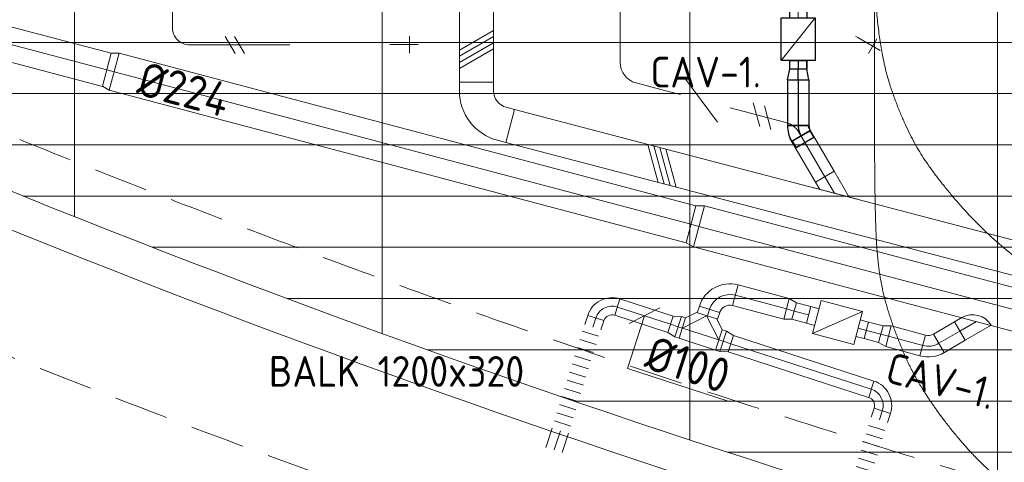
# Model space of a CAD drawing. Header units: millimetres. Extents: x -74969 to 28416, y 4400 to 50969.
# Tile 3 of 32: x -71231 to -65470, y 10244 to 12835. Entities that reach past the tile are written whole.
import ezdxf
from ezdxf.enums import TextEntityAlignment as Align

# ---------------------------------------------------------------- set-up
doc = ezdxf.new("R2010")
doc.units = ezdxf.units.MM
doc.header["$LTSCALE"] = 50
doc.linetypes.add('CENTER2', pattern=[28.575, 19.05, -3.175, 3.175, -3.175])
doc.linetypes.add('HIDDEN', pattern=[9.525, 6.35, -3.175])
for name, color, linetype in [('4plfd', 254, 'Continuous'), ('WL570---_TOEVOER', 200, 'Continuous'), ('WL570---_TOEVOER_HL', 1, 'Continuous'), ('WM570---_TOEVOER_PR', 2, 'Continuous')]:
    doc.layers.add(name, color=color, linetype=linetype)
for name, color, linetype, lineweight in [('WL570---_BESTAAND-HARTLIJN', 161, 'Continuous', 0), ('WL570---_BESTAAND-MAATVOERING', 161, 'Continuous', 0), ('WL570---_BESTAAND-RETOUR', 100, 'Continuous', 0), ('WL570---_BESTAAND-TOEVOER', 200, 'Continuous', 0), ('WL570---_DEMONTEREN', 10, 'Continuous', 0)]:
    doc.layers.add(name, color=color, linetype=linetype, lineweight=lineweight)
doc.layers.get('WL570---_DEMONTEREN').off()
doc.styles.add('BURO-025', font='ISO96.shx', dxfattribs={"height": 125})
doc.styles.add('ISO', font='ISO', dxfattribs={"height": 162})
doc.styles.add('MAATVOERING', font='ISO')

# ---------------------------------------------------------------- blocks, each defined once
blk = doc.blocks.new('KARO')
for p, q in [((1, 0.5), (0, 0.5)), ((0, -0.5), (1, -0.5))]:
    blk.add_line(p, q)
at = {"invisible_edges": 15}
blk.add_3dface([(0, 0.5), (0, -0.5), (1, -0.5), (1, 0.5)], dxfattribs=at)
at = {"layer": 'WL570---_BESTAAND-HARTLIJN'}
blk.add_line((0, 0), (1, 0), dxfattribs=at)
blk = doc.blocks.new('OBO10000090H')
blk.add_lwpolyline([(50, -100, 0.414214), (-100, 50), (-100, -50, -0.414214), (-50, -100)], format="xyb", close=True)
at = {"invisible_edges": 15}
for points in [[(-91.3, -50.8), (-74, 47.7), (-100, 50), (-100, -50)], [(-82.9, -53), (-48.7, 41), (-74, 47.7), (-91.3, -50.8)], [(-75, -56.7), (-25, 29.9), (-48.7, 41), (-82.9, -53)], [(-67.9, -61.7), (-3.6, 14.9), (-25, 29.9), (-75, -56.7)], [(-61.7, -67.9), (14.9, -3.6), (-3.6, 14.9), (-67.9, -61.7)], [(-56.7, -75), (29.9, -25), (14.9, -3.6), (-61.7, -67.9)], [(-53, -82.9), (41, -48.7), (29.9, -25), (-56.7, -75)], [(-50.8, -91.3), (47.7, -74), (41, -48.7), (-53, -82.9)], [(-50, -100), (50, -100), (47.7, -74), (-50.8, -91.3)]]:
    blk.add_3dface(points, dxfattribs=at)
at = {"layer": 'WL570---_BESTAAND-HARTLIJN'}
blk.add_arc((-100, -100), 100, 0, 90, dxfattribs=at)
blk = doc.blocks.new('OSV1251000460G')
blk.add_lwpolyline([(0, -62.5), (46.7, -50), (46.7, 50), (0, 62.5)], close=True)
at = {"layer": 'WL570---_BESTAAND-HARTLIJN'}
blk.add_line((0, 0), (46.7, 0), dxfattribs=at)
blk = doc.blocks.new('OTS12512512500H')
blk.add_lwpolyline([(-112.5, -62.5), (112.5, -62.5), (112.5, 62.5), (62.5, 112.5), (-62.5, 112.5), (-112.5, 62.5)], close=True)
at = {"layer": 'WL570---_BESTAAND-HARTLIJN'}
blk.add_line((-112.5, 0), (112.5, 0), dxfattribs=at)
at = {"layer": 'WL570---_BESTAAND-TOEVOER'}
blk.add_lwpolyline([(-112.5, 0), (0, 112.5), (112.5, 0)], dxfattribs=at)
blk = doc.blocks.new('MVLINE')
blk.add_line((35.4, -35.4), (-35.4, 35.4))
blk = doc.blocks.new('VBX1001000010025000')
blk.add_lwpolyline([(50, -100), (300, -100), (300, 100), (50, 100)], close=True)
for points in [[(50, 50), (0, 50), (0, -50), (50, -50)], [(300, -50), (350, -50), (350, 50), (300, 50)]]:
    blk.add_lwpolyline(points)
at = {"layer": 'WL570---_BESTAAND-HARTLIJN'}
blk.add_line((300, 0), (350, 0), dxfattribs=at)
at = {"layer": 'WL570---_BESTAAND-TOEVOER'}
blk.add_line((50, -100), (300, 100), dxfattribs=at)
blk = doc.blocks.new('OZA2240125045R')
blk.add_lwpolyline([(88.4, 0), (123.7, 35.4), (35.4, 123.7), (-88.4, 0)])
at = {"layer": 'WL570---_BESTAAND-HARTLIJN'}
blk.add_line((0, 0), (79.5, 79.5), dxfattribs=at)
at = {"layer": 'WL570---_BESTAAND-RETOUR'}
blk.add_arc((0, 88.4), 125, 225, 315, dxfattribs=at)
blk = doc.blocks.new('OSV2502240480K')
blk.add_lwpolyline([(-48.5, -125), (0, -112), (0, 112), (-48.5, 125)], close=True)
at = {"layer": 'WL570---_BESTAAND-HARTLIJN'}
blk.add_line((-48.5, 0), (0, 0), dxfattribs=at)
blk = doc.blocks.new('OBO10000090ZE')
blk.add_lwpolyline([(-50, 0), (50, 0), (50, 100, 1), (-50, 100)], format="xyb", close=True)
at = {"layer": 'WL570---_BESTAAND-HARTLIJN'}
for points in [[(0, 0), (0, 150)], [(-50, 100), (50, 100)]]:
    blk.add_lwpolyline(points, dxfattribs=at)
blk = doc.blocks.new('OSV1251000460K')
blk.add_lwpolyline([(-46.7, -62.5), (0, -50), (0, 50), (-46.7, 62.5)], close=True)
at = {"layer": 'WL570---_BESTAAND-HARTLIJN'}
blk.add_line((-46.7, 0), (0, 0), dxfattribs=at)
blk = doc.blocks.new('VBO20020000050751-100')
blk.add_lwpolyline([(-100, -204.3), (100, -204.3), (100, -154.3, 0.339454), (-122.4, 135.4), (-170.7, 148.4), (-222.4, -44.8), (-174.1, -57.8, -0.339454), (-100, -154.3)], format="xyb", close=True)
blk = doc.blocks.new('KARH')
for p, q in [((1, 0.5), (0, 0.5)), ((0, -0.5), (1, -0.5))]:
    blk.add_line(p, q)
at = {"invisible_edges": 15}
blk.add_3dface([(0, 0.5), (0, -0.5), (1, -0.5), (1, 0.5)], dxfattribs=at)
blk = doc.blocks.new('OBO12500075H')
blk.add_lwpolyline([(62.5, -96.3, 0.339454), (-76.5, 84.8), (-108.8, -35.9, -0.339454), (-62.5, -96.3)], format="xyb", close=True)
at = {"invisible_edges": 15}
for points in [[(-100.2, -38.9), (-50.7, 75.9), (-76.5, 84.8), (-108.8, -35.9)], [(-92.2, -43.1), (-26.6, 63.3), (-50.7, 75.9), (-100.2, -38.9)], [(-84.8, -48.4), (-4.5, 47.4), (-26.6, 63.3), (-92.2, -43.1)], [(-78.3, -54.7), (15.1, 28.4), (-4.5, 47.4), (-84.8, -48.4)], [(-72.8, -61.9), (31.7, 6.8), (15.1, 28.4), (-78.3, -54.7)], [(-68.4, -69.9), (44.9, -17), (31.7, 6.8), (-72.8, -61.9)], [(-65.1, -78.4), (54.6, -42.5), (44.9, -17), (-68.4, -69.9)], [(-63.2, -87.2), (60.5, -69.1), (54.6, -42.5), (-65.1, -78.4)], [(-62.5, -96.3), (62.5, -96.3), (60.5, -69.1), (-63.2, -87.2)]]:
    blk.add_3dface(points, dxfattribs=at)
at = {"layer": 'WL570---_BESTAAND-HARTLIJN'}
blk.add_arc((-125, -96.3), 125, 0, 75, dxfattribs=at)
blk = doc.blocks.new('OAF12500045L')
blk.add_line((-138.4, 0), (138.4, 0))
blk.add_lwpolyline([(-88.4, 0), (-123.7, 35.4), (-35.4, 123.7), (88.4, 0)])
at = {"layer": 'WL570---_BESTAAND-HARTLIJN'}
blk.add_line((-79.5, 79.5), (0, 0), dxfattribs=at)
blk = doc.blocks.new('OBO12500045H')
blk.add_lwpolyline([(62.5, -51.8, 0.198912), (7.6, 80.8), (-80.8, -7.6, -0.198912), (-62.5, -51.8)], format="xyb", close=True)
at = {"invisible_edges": 15}
for points in [[(-77.1, -11.6), (18.6, 68.7), (7.6, 80.8), (-80.8, -7.6)], [(-73.8, -15.9), (28.6, 55.8), (18.6, 68.7), (-77.1, -11.6)], [(-70.9, -20.5), (37.4, 42), (28.6, 55.8), (-73.8, -15.9)], [(-68.4, -25.4), (44.9, 27.5), (37.4, 42), (-70.9, -20.5)], [(-66.3, -30.4), (51.2, 12.4), (44.9, 27.5), (-68.4, -25.4)], [(-64.6, -35.6), (56.1, -3.2), (51.2, 12.4), (-66.3, -30.4)], [(-63.4, -40.9), (59.7, -19.2), (56.1, -3.2), (-64.6, -35.6)], [(-62.7, -46.3), (61.8, -35.4), (59.7, -19.2), (-63.4, -40.9)], [(-62.5, -51.8), (62.5, -51.8), (61.8, -35.4), (-62.7, -46.3)]]:
    blk.add_3dface(points, dxfattribs=at)
at = {"layer": 'WL570---_BESTAAND-HARTLIJN'}
blk.add_arc((-125, -51.8), 125, 0, 45, dxfattribs=at)
blk = doc.blocks.new('OBO12500087H')
blk.add_lwpolyline([(62.5, -118.7, 0.39896), (-115.2, 68.5), (-121.7, -56.3, -0.39896), (-62.5, -118.7)], format="xyb", close=True)
at = {"invisible_edges": 15}
for points in [[(-111.3, -57.8), (-83.9, 64.2), (-115.2, 68.5), (-121.7, -56.3)], [(-101.3, -60.9), (-53.8, 54.7), (-83.9, 64.2), (-111.3, -57.8)], [(-91.9, -65.7), (-25.6, 40.3), (-53.8, 54.7), (-101.3, -60.9)], [(-83.5, -72.1), (-0.4, 21.3), (-25.6, 40.3), (-91.9, -65.7)], [(-76.2, -79.7), (21.4, -1.6), (-0.4, 21.3), (-83.5, -72.1)], [(-70.3, -88.4), (39, -27.8), (21.4, -1.6), (-76.2, -79.7)], [(-66, -98.1), (51.9, -56.7), (39, -27.8), (-70.3, -88.4)], [(-63.4, -108.2), (59.8, -87.3), (51.9, -56.7), (-66, -98.1)], [(-62.5, -118.7), (62.5, -118.7), (59.8, -87.3), (-63.4, -108.2)]]:
    blk.add_3dface(points, dxfattribs=at)
at = {"layer": 'WL570---_BESTAAND-HARTLIJN'}
blk.add_arc((-125, -118.7), 125, 0, 87, dxfattribs=at)
blk = doc.blocks.new('FLLINE100')
blk.add_line((0, -50), (0, 50))
blk = doc.blocks.new('OEX1000062300')
at = {"rotation": 72.786417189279}
for p in [(-14.8, -47.8), (-29.6, -95.5), (-44.4, -143.3), (-74, -238.8), (-59.2, -191), (-88.8, -286.6), (-103.6, -334.3), (-118.4, -382.1), (-133.2, -429.8), (-162.8, -525.4), (-148, -477.6), (-177.6, -573.1)]:
    blk.add_blockref('FLLINE100', p, dxfattribs=at)
blk = doc.blocks.new('UISO')
for p, q in [((0, 0.18), (1, 0.757)), ((0, 0), (1, 0.577))]:
    blk.add_line(p, q)
at = {"layer": 'WL570---_BESTAAND-TOEVOER'}
for p, q in [((0, 0.36), (1, 0.937)), ((0, -0.18), (1, 0.397))]:
    blk.add_line(p, q, dxfattribs=at)
blk = doc.blocks.new('OSV2242000440G')
blk.add_lwpolyline([(0, -112), (44.8, -100), (44.8, 100), (0, 112)], close=True)
at = {"layer": 'WL570---_BESTAAND-HARTLIJN'}
blk.add_line((0, 0), (44.8, 0), dxfattribs=at)
blk = doc.blocks.new('Groep-22')
at = {"color": 8, "linetype": 'Continuous', "lineweight": 13}
for p, q in [((-72801, 12702.4), (-51351, 12702.4)), ((-72801, 12402.4), (-51351, 12402.4)), ((-72108.6, 12102.4), (-51351, 12102.4))]:
    blk.add_line(p, q, dxfattribs=at)
blk = doc.blocks.new('Block plafond 6e verd zuid')
at = {"color": 8, "linetype": 'Continuous', "lineweight": 13}
for p, q in [((7125, 75.1), (7125, -8815.4)), ((1725, 0), (1725, -6946)), ((3525, 0), (3525, -7630.1)), ((5325, 0), (5325, -8252.6)), ((1422.7, -6824.9), (21450, -6824.9)), ((2180.1, -7124.9), (21450, -7124.9)), ((2967.5, -7424.9), (21450, -7424.9)), ((3788.2, -7724.9), (21450, -7724.9)), ((4646, -8024.9), (21450, -8024.9)), ((7125, -8024.9), (8925, -8024.9)), ((5546.1, -8324.9), (21450, -8324.9)), ((7125, -8324.9), (10725, -8324.9)), ((8925, -8324.9), (7125, -8324.9))]:
    blk.add_line(p, q, dxfattribs=at)
for radius, start in [(63341, 246.630126), (63550.8, 246.71186)]:
    blk.add_arc((25125.2, 51914.1), radius, start, 266.673723, dxfattribs=at)
at = {"layer": '4plfd', "linetype": 'Continuous', "lineweight": 13}
blk.add_open_spline([(11606, -1365), (11606, -3997.1), (11606, -6629.3), (10312.7, -7046.2), (9019.5, -7463.1), (8365.7, -7634), (7500.2, -7379.5), (7097.2, -7088.7), (6764.7, -6720.2), (6576.2, -6413.7), (6422.7, -5957.4), (6405.9, -5559.5), (6405.9, -6007.2), (6405.9, -6454.9), (6405.9, -6856.9), (6424.7, -7266.4), (6501.8, -7568.3), (6660.3, -7939.4), (6992.5, -8370.9), (7320.8, -8626.8), (7706.6, -8819.7), (8119.4, -8926.6), (8520.6, -8940.1), (8900.6, -8880.3), (9032, -8828.9), (11074.2, -8171.5), (13116.3, -7514.1), (13380.9, -5907.3), (13645.5, -4300.4), (13990.7, -4357.2), (14335.8, -4414.1), (14519.7, -3298.4), (14703.7, -2182.6), (14834, -1785.9), (14998.5, -1640.8), (15158.8, -1512.8), (15312.3, -1434.1), (15471.1, -1386.1), (15565, -1368.7), (15656, -1364.9), (13631, -1364.9), (11606, -1365)], degree=2, knots=[0, 0, 0, 1, 1, 2, 2, 3, 4, 5, 6, 7, 8, 8, 9, 9, 10, 11, 12, 13, 14, 15, 16, 17, 18, 19, 19, 20, 20, 21, 21, 22, 22, 23, 23, 24, 25, 26, 27, 28, 29, 29, 30, 30, 30], dxfattribs=at)
at = {"color": 8}
blk.add_blockref('Groep-22', (72801, -18627.4), dxfattribs=at)
blk = doc.blocks.new('*U260')
at = {"color": 0, "ltscale": 10}
for p, q in [((0, 62.5), (64.18, 50)), ((0, 62.5), (0, -62.5)), ((64.18, 50), (114.18, 50)), ((114.18, 50), (114.18, -50)), ((0, -62.5), (64.18, -50)), ((64.18, -50), (114.18, -50))]:
    blk.add_line(p, q, dxfattribs=at)
at = {"layer": 'WL570---_TOEVOER_HL', "linetype": 'CENTER2'}
for p in [(0, 0), (114.18, 0)]:
    blk.add_line(p, (64.18, 0), dxfattribs=at)
blk.add_circle((0, 0), 0.075, dxfattribs=at)
at = {"layer": 'WM570---_TOEVOER_PR', "color": 2, "style": 'BURO-025'}
blk.add_attdef('POSNR', text='', height=125, dxfattribs=at).set_placement((0, 0), align=Align.MIDDLE)
blk = doc.blocks.new('*U261')
at = {"color": 0, "ltscale": 10}
for p, q in [((0, 62.5), (265.8, 62.5)), ((0, -62.5), (0, 62.5)), ((265.8, 62.5), (265.8, -62.5)), ((0, -62.5), (265.8, -62.5))]:
    blk.add_line(p, q, dxfattribs=at)
at = {"layer": 'WL570---_TOEVOER_HL', "linetype": 'CENTER2'}
blk.add_line((0, 0), (265.8, 0), dxfattribs=at)
at = {"layer": 'WM570---_TOEVOER_PR', "color": 2, "style": 'BURO-025'}
blk.add_attdef('POSNR', text='', height=125, dxfattribs=at).set_placement((0, 0), align=Align.MIDDLE)
blk = doc.blocks.new('*U262')
at = {"color": 0, "ltscale": 10}
for p, q in [((-33.5, -62.5), (-33.5, 62.5)), ((-2.2, 70.9), (60.3, -37.4)), ((-0.7, 68.2), (37.7, 90.3)), ((-0.7, 68.2), (58.7, -34.7)), ((37.7, 90.3), (97.1, -12.5)), ((58.7, -34.7), (97.1, -12.5))]:
    blk.add_line(p, q, dxfattribs=at)
for radius in [62.5, 187.5]:
    blk.add_arc((-33.5, 125), radius, 270, 300, dxfattribs=at)
at = {"layer": 'WL570---_TOEVOER_HL', "linetype": 'CENTER2'}
blk.add_arc((-33.5, 125), 125, 270, 300, dxfattribs=at)
at = {"layer": 'WM570---_TOEVOER_PR', "color": 2, "style": 'BURO-025'}
blk.add_attdef('POSNR', text='', height=125, dxfattribs=at).set_placement((0, 0), align=Align.MIDDLE)

msp = doc.modelspace()

# ---------------------------------------------------------------- linework, layer by layer
at = {"layer": 'WL570---_BESTAAND-MAATVOERING'}
msp.add_lwpolyline([(-67575, 11102), (-67675.3, 10792.1), (-67079.6, 10599.2)], dxfattribs=at)
at = {"layer": 'WL570---_BESTAAND-MAATVOERING', "color": 7, "linetype": 'HIDDEN'}
for radius, start, end in [(63040.6, 247.031394, 267.036171), (64240.6, 246.320689, 267.091582)]:
    msp.add_arc((-47509.9, 70541.1), radius, start, end, dxfattribs=at)

# ---------------------------------------------------------------- block references
at = {"layer": 'WL570---_BESTAAND-MAATVOERING', "xscale": -2, "yscale": 2, "zscale": 2, "rotation": 342.058428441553}
msp.add_blockref('MVLINE', (-67575, 11102), dxfattribs=at)
at = {"layer": 'WL570---_BESTAAND-RETOUR'}
for p, xscale, yscale, zscale, rotation in [((-71446.5, 12733.5), 750.5636237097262, 200, 200, 345.1835588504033), ((-67303.8, 11637.7), 3490.640519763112, 224, 224, 165.1835588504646), ((-67256.9, 11625.2), 3867.422491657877, 250, 250, 345.1835588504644), ((-66744.8, 11141.6), 309.4987267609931, 125, 125, 165.0000000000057), ((-67734.3, 11152.9), 327.2649414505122, 100, 100, 342.0584284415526), ((-66615.2, 11106.9), -87.49938928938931, 100, 100, 345.0000000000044), ((-67195, 11139.4), 40.78213996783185, 125, 125, 252.058428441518), ((-67877.6, 11034.7), -55.98824614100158, 100, 100, 252.0584284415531), ((-67353.8, 11029.7), 25.94691113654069, 125, 125, 162.058428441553), ((-66277.2, 11016.3), 87.49938928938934, 100, 100, 345.0000000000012), ((-65729.7, 11012), 141.8709916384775, 125, 125, 210.1835588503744), ((-67139.8, 10960.4), 25.94990481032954, 125, 125, 342.0584284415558), ((-65947.5, 10927.9), 207.1125724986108, 125, 125, 165.0000000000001), ((-66248.4, 10671.8), 864.4174947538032, 100, 100, 162.0584284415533), ((-66201.2, 10492), 55.98824614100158, 100, 100, 72.06062118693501), ((-68104.3, 10316.1), 118.7160635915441, 100, 100, 72.06062118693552)]:
    msp.add_blockref('KARO', p, dxfattribs=dict(at, xscale=xscale, yscale=yscale, zscale=zscale, rotation=rotation))
for name, p, rotation in [('OSV2242000440G', (-70678.4, 12530.3), 165.1835588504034), ('OSV2502240480K', (-67303.8, 11637.7), 165.1835588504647), ('OBO12500087H', (-67158.5, 11252.4), 75.00000000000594), ('VBX1001000010025000', (-66615.2, 11106.9), 345.0000000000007), ('OTS12512512500H', (-67246.8, 10995.1), 342.0584284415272), ('OZA2240125045R', (-65632.4, 11068.5), 165.1835588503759), ('OSV1251000460G', (-67378.5, 11037.7), 162.0584284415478), ('OSV1251000460G', (-67115.1, 10952.4), 342.0595248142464), ('OSV1251000460K', (-66192.6, 10993.6), 165.0000000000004), ('OBO12500045H', (-65897.3, 10914.5), 255.0000000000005), ('OBO10000090H', (-66153, 10640.9), 342.0606211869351)]:
    msp.add_blockref(name, p, dxfattribs=dict(at, rotation=rotation))
at = {"layer": 'WL570---_BESTAAND-RETOUR', "xscale": -1}
for name, p, rotation in [('OBO10000090H', (-67829.4, 11183.7), 342.058428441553), ('OSV1251000460K', (-66699.7, 11129.5), 165.0000000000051)]:
    msp.add_blockref(name, p, dxfattribs=dict(at, rotation=rotation))
at = {"layer": 'WL570---_BESTAAND-RETOUR'}
for p in [(-67877.3, 11044.2), (-66201.2, 10492)]:
    msp.add_blockref('OEX1000062300', p, dxfattribs=at)
at = {"layer": 'WL570---_BESTAAND-TOEVOER'}
msp.add_blockref('Block plafond 6e verd zuid', (-72635, 18627.4), dxfattribs=at)
for name, p, xscale, yscale, zscale, rotation in [('KARH', (-68558.4, 12468.8), 2497.348680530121, 200, 200, 90), ('UISO', (-68458.4, 12736.3), 200, 200, 200, 180), ('KARH', (-64152.6, 11110), 4350.214725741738, 200, 200, 165.317027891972), ('KARO', (-66520.2, 11916), 301.0317769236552, 125, 125, 120.3170278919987), ('UISO', (-67425.1, 11864.1), 200, 200, 200, 75.31702789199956)]:
    msp.add_blockref(name, p, dxfattribs=dict(at, xscale=xscale, yscale=yscale, zscale=zscale, rotation=rotation))
for name, p, rotation in [('VBO20020000050751-100', (-68558.4, 12264.4), 180), ('OAF12500045L', (-66463.4, 11818.9), 345.3170278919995)]:
    msp.add_blockref(name, p, dxfattribs=dict(at, rotation=rotation))
at = {"layer": 'WL570---_DEMONTEREN'}
for name, p, xscale, yscale, zscale, rotation in [('KARO', (-70336.6, 13112.8), 325.5118387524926, 100, 100, 270), ('KARO', (-67717.8, 13010.9), 425.0152081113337, 125, 125, 270.0000000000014), ('KARO', (-69650.4, 12687.2), 586.5609041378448, 100, 100, 180), ('UISO', (-69934.8, 12637.2), 100, 100, 100, 90), ('KARO', (-69050.2, 12689.1), -16.03765465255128, 100, 100, 359.999999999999), ('KARO', (-66327.2, 12730.6), 16.03765465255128, 100, 100, 150), ('KARO', (-67624.8, 12465), 173.1258706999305, 125, 125, 345.2108442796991), ('KARO', (-66748.2, 12233.6), 290.1878724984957, 125, 125, 165.2108442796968), ('UISO', (-66857.8, 12197.9), 125, 125, 125, 75.21084427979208)]:
    msp.add_blockref(name, p, dxfattribs=dict(at, xscale=xscale, yscale=yscale, zscale=zscale, rotation=rotation))
for name, p, rotation in [('OBO10000090H', (-70336.9, 12687.2), 180.0000000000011), ('OBO10000090ZE', (-66327.2, 12730.6), 240), ('OBO12500075H', (-67717.8, 12489.6), 180.0000000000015), ('OSV1251000460K', (-67412.3, 12408.9), 345.210844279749), ('OBO12500045H', (-66698.2, 12220.4), 30.31702789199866)]:
    msp.add_blockref(name, p, dxfattribs=dict(at, rotation=rotation))
at = {"layer": 'WL570---_DEMONTEREN', "xscale": -1}
for name, p, rotation in [('OBO10000090ZE', (-69050.2, 12689.1), 269.999999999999), ('VBX1001000010025000', (-67073.9, 12319.6), 345.210844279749), ('OSV1251000460K', (-67073.9, 12319.6), 345.2108442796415)]:
    msp.add_blockref(name, p, dxfattribs=dict(at, rotation=rotation))
at = {"layer": 'WL570---_TOEVOER', "xscale": -1, "rotation": 270}
msp.add_blockref('VBX1001000010025000', (-66675.8, 12546.3), dxfattribs=at)
at = {"layer": 'WL570---_TOEVOER'}
for name, p, rotation in [('*U260', (-66675.8, 12482.1), 90), ('*U261', (-66675.8, 12482.1), 270), ('*U262', (-66675.8, 12182.8), 270)]:
    msp.add_blockref(name, p, dxfattribs=dict(at, rotation=rotation))

# ---------------------------------------------------------------- texts
at = {"layer": 'WL570---_BESTAAND-MAATVOERING', "style": 'MAATVOERING'}
for s, height, rotation, p in [('%%c224', 200, 345.18356, (-70555.1, 12398.8)), ('CAV-1.', 180, 345.24636, (-66174.5, 10716))]:
    msp.add_text(s, height=height, rotation=rotation, dxfattribs=at).set_placement(p)
msp.add_text('%%c100', height=200, rotation=342.06062, dxfattribs=at).set_placement((-67117.6, 10645.7), align=Align.RIGHT)
at = {"layer": 'WL570---_BESTAAND-MAATVOERING', "style": 'ISO'}
msp.add_text('BALK 1200x320', height=180, dxfattribs=at).set_placement((-69773.3, 10686.1))
at = {"layer": 'WL570---_TOEVOER', "color": 1, "style": 'MAATVOERING'}
msp.add_text('CAV-1.', height=180, dxfattribs=at).set_placement((-67540.4, 12438.3))

doc.saveas('drawing.dxf')
